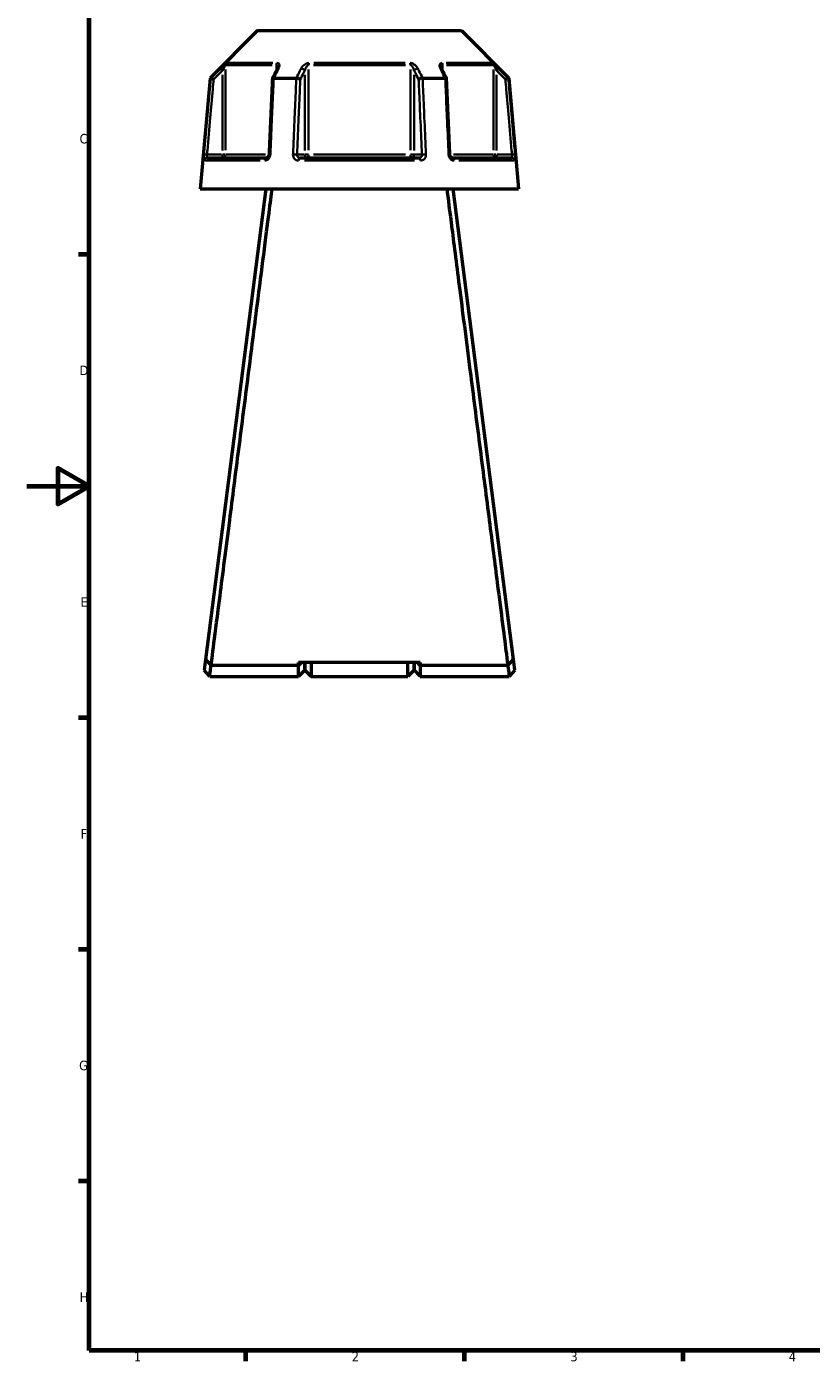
# Model space of a CAD drawing. Header units: millimetres. Extents: x 0 to 898, y 0 to 850.
# Tile 1 of 12: x 0 to 251, y 17 to 444. Entities that reach past the tile are written whole.
import ezdxf

# ---------------------------------------------------------------- set-up
doc = ezdxf.new("R2010")
doc.units = ezdxf.units.MM
for name, color, linetype, lineweight in [('Border (ANSI)', 7, 'Continuous', 70), ('Visible (ANSI)', 7, 'Continuous', 50), ('Visible Narrow (ANSI)', 7, 'Continuous', 35)]:
    doc.layers.add(name, color=color, linetype=linetype, lineweight=lineweight)
doc.styles.add('Note Text (ANSI)', font='tahoma.ttf')

# ---------------------------------------------------------------- blocks, each defined once
blk = doc.blocks.new('Borders Default Border')
at = {"layer": 'Border (ANSI)'}
for p, q in [((20, 371.25), (16.55, 371.25)), ((20, 222.75), (16.55, 222.75)), ((20, 148.5), (16.55, 148.5)), ((20, 74.25), (16.55, 74.25)), ((70.08, 20), (70.08, 16.55)), ((140.17, 20), (140.17, 16.55)), ((210.25, 20), (210.25, 16.55))]:
    blk.add_line(p, q, dxfattribs=at)
at = {"layer": 'Border (ANSI)', "flags": 128}
for points in [[(20, 20), (20, 574), (821, 574), (821, 20), (20, 20)], [(0, 297), (20, 297), (10, 302.77), (10, 291.23), (20, 297)]]:
    blk.add_lwpolyline(points, dxfattribs=at)
at = {"layer": 'Border (ANSI)', "char_height": 3.05, "attachment_point": 7, "style": 'Note Text (ANSI)'}
for s, insert in [('C', (16.95, 406.8)), ('D', (16.96, 332.6)), ('E', (17.21, 258.35)), ('F', (17.29, 184.1)), ('G', (16.81, 109.79)), ('H', (16.97, 35.6)), ('1', (34.35, 16.55)), ('2', (104.2, 16.55)), ('3', (174.26, 16.49)), ('4', (244.23, 16.55))]:
    blk.add_mtext(s, dxfattribs=dict(at, insert=insert))

msp = doc.modelspace()

# ---------------------------------------------------------------- linework, layer by layer
at = {"layer": 'Visible (ANSI)'}
for p, q in [((73.984, 443.053), (58.748, 427.818)), ((73.984, 443.053), (139.292, 443.053)), ((139.292, 443.053), (154.528, 427.818)), ((58.748, 427.818), (55.638, 392.268)), ((58.748, 427.818), (58.929, 427.818)), ((79.18, 427.818), (86.388, 427.818)), ((126.888, 427.818), (134.096, 427.818)), ((154.347, 427.818), (154.528, 427.818)), ((154.528, 427.818), (157.638, 392.268)), ((57.809, 402.268), (76.941, 402.268)), ((87.506, 402.268), (125.77, 402.268)), ((136.335, 402.268), (155.467, 402.268)), ((55.638, 392.268), (157.638, 392.268)), ((76.638, 392.268), (57.332, 241.474)), ((155.944, 241.474), (136.638, 392.268)), ((58.638, 252.193), (58.638, 251.675)), ((58.638, 252.193), (58.704, 252.193)), ((154.572, 252.193), (154.638, 252.193)), ((154.638, 251.675), (154.638, 252.193)), ((57.332, 241.474), (56.892, 238.037)), ((59.089, 239.578), (59.089, 239.577)), ((87.138, 239.578), (59.099, 239.578)), ((126.138, 240.492), (87.138, 240.492)), ((88.094, 240.492), (87.138, 239.578)), ((87.138, 239.578), (87.138, 240.492)), ((87.138, 236.053), (87.138, 239.578)), ((89.138, 240.492), (89.138, 238.053)), ((89.138, 238.053), (89.138, 240.492)), ((91.138, 240.492), (91.138, 236.053)), ((122.138, 236.053), (122.138, 240.492)), ((124.138, 238.053), (124.138, 240.492)), ((124.138, 240.492), (124.138, 238.053)), ((126.138, 239.578), (125.182, 240.492)), ((126.138, 240.492), (126.138, 239.578)), ((126.138, 239.578), (126.138, 236.053)), ((154.177, 239.578), (126.138, 239.578)), ((154.187, 239.577), (154.187, 239.578)), ((156.384, 238.037), (155.944, 241.474)), ((58.638, 236.053), (56.892, 238.037)), ((58.638, 236.053), (87.138, 236.053)), ((89.138, 238.053), (87.138, 236.053)), ((89.138, 238.053), (91.138, 236.053)), ((91.138, 236.053), (122.138, 236.053)), ((124.138, 238.053), (122.138, 236.053)), ((124.138, 238.053), (126.138, 236.053)), ((126.138, 236.053), (154.638, 236.053)), ((156.384, 238.037), (154.638, 236.053))]:
    msp.add_line(p, q, dxfattribs=at)
for centre, major_axis, ratio, start_param, end_param in [((6015.749, -11072.786), (197.765, -16234.201), 0.5090131, 3.9187082, 3.9189674), ((-5726.759, -10924.281), (196.102, 16024.601), 0.5090536, 5.5058371, 5.5060997)]:
    msp.add_ellipse(centre, major_axis=major_axis, ratio=ratio, start_param=start_param, end_param=end_param, dxfattribs=at)
for points in [[(58.929, 427.818), (58.93, 427.818), (58.931, 427.817), (58.932, 427.817)], [(79.159, 427.817), (79.166, 427.817), (79.173, 427.818), (79.18, 427.818)], [(86.388, 427.818), (86.395, 427.818), (86.403, 427.817), (86.411, 427.817)], [(126.865, 427.817), (126.873, 427.817), (126.881, 427.818), (126.888, 427.818)], [(134.096, 427.818), (134.103, 427.818), (134.11, 427.817), (134.117, 427.817)], [(154.344, 427.817), (154.345, 427.817), (154.346, 427.818), (154.347, 427.818)], [(59.099, 239.578), (59.096, 239.578), (59.092, 239.577), (59.089, 239.577)], [(154.187, 239.577), (154.184, 239.577), (154.18, 239.578), (154.177, 239.578)]]:
    msp.add_open_spline(points, degree=3, dxfattribs=at)
for points, knots in [([(59.892, 427.368), (59.891, 427.369), (59.889, 427.369), (59.769, 427.425), (59.652, 427.48), (59.431, 427.584), (59.329, 427.631), (59.152, 427.714), (59.079, 427.748), (58.974, 427.797), (58.942, 427.812), (58.932, 427.817)], [-0.15369221, -0.15369221, -0.15369221, -0.15369221, -0.15321698, -0.15321698, -0.11408252, -0.11408252, -0.07545764, -0.07545764, -0.03695828, -0.03695828, 0, 0, 0, 0]), ([(79.159, 427.817), (79.058, 427.812), (78.971, 427.797), (78.83, 427.748), (78.779, 427.714), (78.733, 427.648), (78.725, 427.622), (78.723, 427.594)], [-0.153574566, -0.153574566, -0.153574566, -0.153574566, -0.116530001, -0.116530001, -0.077940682, -0.077940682, -0.055255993, -0.055255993, -0.055255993, -0.055255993]), ([(80.391, 431.143), (80.391, 431.129), (80.39, 431.108), (80.384, 431.058), (80.378, 431.029), (80.363, 430.962), (80.353, 430.925), (80.327, 430.846), (80.311, 430.804), (80.274, 430.716), (80.253, 430.67), (80.229, 430.623)], [0.20265986, 0.20265986, 0.20265986, 0.20265986, 0.23121109, 0.23121109, 0.25976233, 0.25976233, 0.28831356, 0.28831356, 0.3168648, 0.3168648, 0.34541603, 0.34541603, 0.34541603, 0.34541603]), ([(87.682, 427.368), (87.681, 427.369), (87.68, 427.369), (87.62, 427.425), (87.541, 427.48), (87.353, 427.584), (87.245, 427.631), (87.011, 427.714), (86.887, 427.748), (86.641, 427.797), (86.522, 427.812), (86.411, 427.817)], [-0.15369221, -0.15369221, -0.15369221, -0.15369221, -0.15321709, -0.15321709, -0.11408257, -0.11408257, -0.07545786, -0.07545786, -0.03695834, -0.03695834, 0, 0, 0, 0]), ([(126.865, 427.817), (126.754, 427.812), (126.635, 427.797), (126.389, 427.748), (126.265, 427.714), (126.031, 427.631), (125.923, 427.584), (125.735, 427.48), (125.656, 427.425), (125.596, 427.369), (125.595, 427.369), (125.594, 427.368)], [-0.15357458, -0.15357458, -0.15357458, -0.15357458, -0.11653001, -0.11653001, -0.07794067, -0.07794067, -0.03922584, -0.03922584, 0, 0, 0.00047623, 0.00047623, 0.00047623, 0.00047623]), ([(133.047, 430.623), (133.023, 430.67), (133.002, 430.716), (132.965, 430.804), (132.949, 430.846), (132.923, 430.925), (132.913, 430.962), (132.898, 431.029), (132.892, 431.058), (132.886, 431.108), (132.885, 431.129), (132.885, 431.143)], [0, 0, 0, 0, 0.02855139, 0.02855139, 0.05710278, 0.05710278, 0.08565416, 0.08565416, 0.11420555, 0.11420555, 0.14275694, 0.14275694, 0.14275694, 0.14275694]), ([(134.553, 427.594), (134.551, 427.622), (134.543, 427.648), (134.497, 427.714), (134.446, 427.748), (134.305, 427.797), (134.218, 427.812), (134.117, 427.817)], [-0.098089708, -0.098089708, -0.098089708, -0.098089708, -0.07545783, -0.07545783, -0.036958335, -0.036958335, 0, 0, 0, 0]), ([(154.344, 427.817), (154.334, 427.812), (154.302, 427.797), (154.197, 427.748), (154.124, 427.714), (153.947, 427.631), (153.845, 427.584), (153.624, 427.48), (153.507, 427.425), (153.387, 427.369), (153.385, 427.369), (153.384, 427.368)], [-0.15357447, -0.15357447, -0.15357447, -0.15357447, -0.11652995, -0.11652995, -0.07794077, -0.07794077, -0.03922577, -0.03922577, 0, 0, 0.00047634, 0.00047634, 0.00047634, 0.00047634]), ([(78.723, 427.594), (78.652, 425.975), (78.581, 424.356), (78.439, 421.119), (78.368, 419.5), (78.226, 416.262), (78.155, 414.644), (78.013, 411.406), (77.941, 409.787), (77.799, 406.55), (77.728, 404.931), (77.657, 403.312)], [0.5742171, 0.5742171, 0.5742171, 0.5742171, 1.0617261, 1.0617261, 1.5492351, 1.5492351, 2.0367441, 2.0367441, 2.5242531, 2.5242531, 3.0117621, 3.0117621, 3.0117621, 3.0117621]), ([(135.619, 403.312), (135.548, 404.931), (135.477, 406.55), (135.335, 409.787), (135.263, 411.406), (135.121, 414.644), (135.05, 416.262), (134.908, 419.5), (134.837, 421.119), (134.695, 424.356), (134.624, 425.975), (134.553, 427.594)], [1.2046153, 1.2046153, 1.2046153, 1.2046153, 1.6921243, 1.6921243, 2.1796333, 2.1796333, 2.6671423, 2.6671423, 3.1546513, 3.1546513, 3.6421603, 3.6421603, 3.6421603, 3.6421603]), ([(77.657, 403.312), (77.653, 403.213), (77.638, 403.113), (77.589, 402.922), (77.555, 402.831), (77.473, 402.666), (77.426, 402.593), (77.325, 402.468), (77.271, 402.417), (77.164, 402.336), (77.112, 402.309), (77.017, 402.274), (76.976, 402.268), (76.941, 402.268)], [0, 0, 0, 0, 0.05067005, 0.05067005, 0.10084685, 0.10084685, 0.1507669, 0.1507669, 0.20138762, 0.20138762, 0.25586434, 0.25586434, 0.31481094, 0.31481094, 0.31481094, 0.31481094]), ([(136.335, 402.268), (136.298, 402.268), (136.253, 402.275), (136.146, 402.317), (136.083, 402.353), (135.963, 402.456), (135.908, 402.516), (135.808, 402.658), (135.763, 402.738), (135.69, 402.912), (135.662, 403.006), (135.63, 403.172), (135.622, 403.242), (135.619, 403.312)], [0, 0, 0, 0, 0.06296271, 0.06296271, 0.12592542, 0.12592542, 0.17893056, 0.17893056, 0.22915943, 0.22915943, 0.27910739, 0.27910739, 0.31481354, 0.31481354, 0.31481354, 0.31481354]), ([(59.089, 239.578), (59.203, 240.463), (59.514, 242.881), (60.49, 250.481), (61.152, 255.642), (62.842, 268.807), (63.9, 277.058), (65.983, 293.306), (66.972, 301.025), (67.979, 308.885), (68.482, 312.815), (68.99, 316.779), (70.002, 324.687), (70.507, 328.63), (71.501, 336.405), (71.992, 340.237), (72.946, 347.701), (73.411, 351.334), (74.615, 360.759), (75.321, 366.283), (76.615, 376.407), (77.194, 380.941), (78.071, 387.812), (78.398, 390.375), (78.64, 392.268)], [-3.042158, -3.042158, -3.042158, -3.042158, -2.6994554, -2.6994554, -2.3592762, -2.3592762, -1.9824119, -1.9824119, -1.6800211, -1.6800211, -1.6800211, -1.5288258, -1.5288258, -1.3776304, -1.3776304, -1.226435, -1.226435, -1.0752396, -1.0752396, -0.8182075, -0.8182075, -0.5475284, -0.5475284, -0.3165459, -0.3165459, -0.3165459, -0.3165459]), ([(134.636, 392.268), (134.999, 389.431), (135.554, 385.08), (136.969, 373.998), (137.822, 367.323), (139.842, 351.514), (141.034, 342.192), (143.267, 324.743), (144.291, 316.745), (145.297, 308.885), (145.801, 304.955), (146.3, 301.06), (147.278, 293.427), (147.757, 289.689), (148.684, 282.456), (149.132, 278.961), (149.987, 272.292), (150.395, 269.118), (151.426, 261.079), (152.002, 256.588), (153.002, 248.804), (153.413, 245.603), (153.949, 241.425), (154.111, 240.165), (154.187, 239.578)], [0.3165459, 0.3165459, 0.3165459, 0.3165459, 0.6627562, 0.6627562, 1.0013837, 1.0013837, 1.3776304, 1.3776304, 1.6800211, 1.6800211, 1.6800211, 1.8312165, 1.8312165, 1.9824119, 1.9824119, 2.1336072, 2.1336072, 2.2848026, 2.2848026, 2.5418348, 2.5418348, 2.8146659, 2.8146659, 3.042158, 3.042158, 3.042158, 3.042158]), ([(59.089, 239.577), (58.797, 239.892), (58.505, 240.207), (57.92, 240.839), (57.625, 241.158), (57.332, 241.474)], [-0.27777942, -0.27777942, -0.27777942, -0.27777942, -0.13995573, -0.13995573, 0, 0, 0, 0]), ([(58.638, 236.054), (58.638, 236.053), (58.641, 236.072), (58.671, 236.301), (58.758, 236.97), (58.956, 238.486), (59.024, 239.003), (59.099, 239.578)], [3.14159265, 3.14159265, 3.14159265, 3.14159265, 3.24998351, 3.24998351, 3.78692828, 3.78692828, 4.01257899, 4.01257899, 4.01257899, 4.01257899]), ([(154.177, 239.578), (154.252, 239.003), (154.32, 238.486), (154.518, 236.97), (154.605, 236.301), (154.635, 236.072), (154.638, 236.053), (154.638, 236.054)], [-4.01257899, -4.01257899, -4.01257899, -4.01257899, -3.78692828, -3.78692828, -3.24998351, -3.24998351, -3.14159265, -3.14159265, -3.14159265, -3.14159265]), ([(155.944, 241.474), (155.654, 241.16), (155.361, 240.845), (154.776, 240.213), (154.481, 239.895), (154.187, 239.577)], [-0.27775388, -0.27775388, -0.27775388, -0.27775388, -0.13905133, -0.13905133, 0, 0, 0, 0])]:
    msp.add_open_spline(points, degree=3, knots=knots, dxfattribs=at)
at = {"layer": 'Visible Narrow (ANSI)'}
for p, q in [((64.25, 432.65), (78.895, 432.65)), ((91.993, 432.65), (121.283, 432.65)), ((134.381, 432.65), (149.026, 432.65)), ((62.011, 430.875), (62.656, 430.227)), ((62.71, 428.829), (62.71, 404.613)), ((63.7, 404.702), (63.7, 430.509)), ((78.707, 431.943), (63.962, 431.943)), ((80.005, 431.855), (80.005, 430.265)), ((89.09, 428.829), (89.09, 404.613)), ((90.333, 404.702), (90.333, 430.509)), ((121.383, 431.943), (91.893, 431.943)), ((122.943, 430.509), (122.943, 404.702)), ((124.186, 404.613), (124.186, 428.829)), ((133.271, 430.265), (133.271, 431.855)), ((149.314, 431.943), (134.569, 431.943)), ((149.576, 430.509), (149.576, 404.702)), ((150.566, 404.613), (150.566, 428.829)), ((150.62, 430.227), (151.265, 430.875)), ((57.702, 403.275), (56.792, 403.355)), ((62.463, 403.268), (58.023, 403.268)), ((62.71, 403.19), (62.71, 402.271)), ((63.688, 403.268), (62.781, 403.268)), ((63.935, 403.268), (76.544, 403.268)), ((88.967, 403.268), (86.747, 403.268)), ((90.265, 403.268), (89.128, 403.268)), ((91.893, 403.268), (121.383, 403.268)), ((124.148, 403.268), (123.011, 403.268)), ((126.529, 403.268), (124.309, 403.268)), ((136.732, 403.268), (149.341, 403.268)), ((150.495, 403.268), (149.588, 403.268)), ((150.566, 402.271), (150.566, 403.19)), ((155.253, 403.268), (150.813, 403.268)), ((156.484, 403.355), (155.574, 403.275)), ((74.765, 401.355), (57.108, 401.355)), ((124.295, 401.355), (88.981, 401.355)), ((156.168, 401.355), (138.511, 401.355))]:
    msp.add_line(p, q, dxfattribs=at)
for centre, major_axis, ratio, start_param, end_param in [((64.69, 431.943), (0, -1), 0.9904959, 3.9662607, 4.6731191), ((80.62, 431.943), (0, 1), 0.6143631, 0.8246681, 1.5315264), ((90.709, 431.943), (0, -1), 0.3761328, 3.9662607, 4.6731191), ((122.567, 431.943), (0, 1), 0.3761328, 4.7516589, 5.4585172), ((132.656, 431.943), (0, -1), 0.6143631, 1.6100662, 2.3169246), ((148.585, 431.943), (0, 1), 0.9904959, 4.7516589, 5.4585172), ((81.123, 430.174), (-0.894, 0.449), 0.6136988, 5.5048942, 6.2422226), ((88.224, 430.174), (-0.894, 0.449), 0.6136988, 3.9026286, 5.2571626), ((125.052, 430.174), (-0.894, -0.449), 0.6136988, 4.1676154, 5.5221494), ((132.153, 430.174), (0.894, 0.449), 0.6136988, 0.0409627, 0.7782911), ((57.809, 401.268), (0, 1), 0.992287, 0.0741765, 1.4093534), ((62.71, 403.268), (0, -1), 0.9904959, 0.0785398, 1.4922565), ((76.941, 401.268), (0, 1), 0.6034974, 0.0741765, 1.4093534), ((78.656, 403.268), (-0.999, 0.044), 0.0757423, 5.369153, 6.2350783), ((85.758, 403.268), (0.999, -0.044), 0.0757423, 0.5996329, 1.9382948), ((87.506, 401.268), (0, 1), 0.3887896, 0.0741765, 1.4093534), ((89.957, 403.268), (0, -1), 0.8660254, 4.7909288, 6.2046455), ((89.957, 403.268), (0, -1), 0.3761328, 0.0785398, 1.4922565), ((123.319, 403.268), (0, -1), 0.3761328, 4.7909288, 6.2046455), ((123.319, 403.268), (0, -1), 0.8660254, 0.0785398, 1.4922565), ((125.77, 401.268), (0, 1), 0.3887896, 4.8738319, 6.2090088), ((127.518, 403.268), (0.999, 0.044), 0.0757423, 1.2032978, 2.5419597), ((134.62, 403.268), (0.999, 0.044), 0.0757423, 0.048107, 0.9140323), ((136.335, 401.268), (0, 1), 0.6034974, 4.8738319, 6.2090088), ((150.566, 403.268), (0, -1), 0.9904959, 4.7909288, 6.2046455), ((155.467, 401.268), (0, 1), 0.992287, 4.8738319, 6.2090088)]:
    msp.add_ellipse(centre, major_axis=major_axis, ratio=ratio, start_param=start_param, end_param=end_param, dxfattribs=at)
for points, knots in [([(63.99, 432.65), (63.958, 432.65), (63.885, 432.607), (63.554, 432.357), (63.198, 432.033), (62.563, 431.431), (62.283, 431.157), (62.005, 430.881)], [-0.34541645, -0.34541645, -0.34541645, -0.34541645, -0.27620858, -0.27620858, -0.11734182, -0.11734182, 0, 0, 0, 0]), ([(80.714, 430.881), (80.825, 431.102), (80.904, 431.322), (80.98, 431.704), (80.988, 431.871), (80.946, 432.125), (80.915, 432.221), (80.812, 432.398), (80.737, 432.478), (80.566, 432.582), (80.479, 432.615), (80.32, 432.644), (80.254, 432.65), (80.185, 432.65)], [-0.34541603, -0.34541603, -0.34541603, -0.34541603, -0.25141662, -0.25141662, -0.17445287, -0.17445287, -0.12288915, -0.12288915, -0.06721438, -0.06721438, -0.02585168, -0.02585168, 0, 0, 0, 0]), ([(90.443, 432.65), (90.241, 432.65), (90.026, 432.613), (89.294, 432.378), (88.84, 432.044), (88.259, 431.431), (88.068, 431.157), (87.929, 430.881)], [-0.34541684, -0.34541684, -0.34541684, -0.34541684, -0.28109054, -0.28109054, -0.11734182, -0.11734182, 0, 0, 0, 0]), ([(125.347, 430.881), (125.235, 431.102), (125.091, 431.322), (124.767, 431.705), (124.599, 431.871), (124.28, 432.125), (124.142, 432.221), (123.834, 432.398), (123.662, 432.478), (123.352, 432.582), (123.216, 432.615), (122.998, 432.644), (122.914, 432.65), (122.833, 432.65)], [-0.345416, -0.345416, -0.345416, -0.345416, -0.25131567, -0.25131567, -0.17440412, -0.17440412, -0.12292214, -0.12292214, -0.06721438, -0.06721438, -0.02585168, -0.02585168, 0, 0, 0, 0]), ([(133.091, 432.65), (132.923, 432.65), (132.777, 432.615), (132.358, 432.385), (132.269, 432.048), (132.334, 431.431), (132.424, 431.157), (132.562, 430.881)], [-0.34541683, -0.34541683, -0.34541683, -0.34541683, -0.28278882, -0.28278882, -0.11734182, -0.11734182, 0, 0, 0, 0]), ([(151.271, 430.881), (151.047, 431.103), (150.822, 431.324), (150.423, 431.708), (150.247, 431.873), (149.971, 432.126), (149.865, 432.221), (149.66, 432.398), (149.563, 432.478), (149.424, 432.582), (149.375, 432.615), (149.316, 432.644), (149.298, 432.65), (149.286, 432.65)], [-0.34541583, -0.34541583, -0.34541583, -0.34541583, -0.25081718, -0.25081718, -0.17415567, -0.17415567, -0.12305037, -0.12305037, -0.06721438, -0.06721438, -0.02585168, -0.02585168, 0, 0, 0, 0]), ([(58.932, 427.817), (58.828, 426.636), (58.724, 425.455), (58.354, 421.246), (58.088, 418.218), (57.823, 415.19), (57.514, 411.683), (57.206, 408.175), (56.86, 404.23), (56.822, 403.793), (56.783, 403.355)], [-3.6602119, -3.6602119, -3.6602119, -3.6602119, -3.3045249, -3.3045249, -2.3926724, -2.3926724, -2.3926724, -1.3363902, -1.3363902, -1.2046153, -1.2046153, -1.2046153, -1.2046153]), ([(62.005, 430.881), (61.762, 430.639), (61.519, 430.396), (61.275, 430.154), (60.493, 429.375), (59.711, 428.596), (58.929, 427.818)], [-0.97913562, -0.97913562, -0.97913562, -0.97913562, -0.87607359, -0.87607359, -0.87607359, -0.54503832, -0.54503832, -0.54503832, -0.54503832]), ([(59.892, 427.368), (60.588, 428.061), (61.283, 428.754), (61.979, 429.447), (62.223, 429.689), (62.466, 429.931), (62.71, 430.174)], [0.58150489, 0.58150489, 0.58150489, 0.58150489, 0.87607359, 0.87607359, 0.87607359, 0.97913562, 0.97913562, 0.97913562, 0.97913562]), ([(62.71, 430.174), (62.848, 430.45), (62.988, 430.724), (63.305, 431.326), (63.483, 431.65), (63.648, 431.9), (63.684, 431.943), (63.7, 431.943)], [0, 0, 0, 0, 0.11734182, 0.11734182, 0.27620858, 0.27620858, 0.34541645, 0.34541645, 0.34541645, 0.34541645]), ([(78.088, 403.355), (78.107, 403.793), (78.126, 404.23), (78.299, 408.175), (78.452, 411.683), (78.606, 415.19), (78.738, 418.218), (78.871, 421.246), (79.055, 425.455), (79.107, 426.636), (79.159, 427.817)], [-3.0117621, -3.0117621, -3.0117621, -3.0117621, -2.8799872, -2.8799872, -1.823705, -1.823705, -1.823705, -0.9118525, -0.9118525, -0.5561655, -0.5561655, -0.5561655, -0.5561655]), ([(79.18, 427.818), (79.57, 428.596), (79.96, 429.375), (80.35, 430.153), (80.471, 430.396), (80.593, 430.638), (80.714, 430.881)], [-2.40318232, -2.40318232, -2.40318232, -2.40318232, -2.07218366, -2.07218366, -2.07218366, -1.96908502, -1.96908502, -1.96908502, -1.96908502]), ([(80.005, 431.943), (80.039, 431.943), (80.072, 431.937), (80.15, 431.907), (80.192, 431.875), (80.276, 431.771), (80.312, 431.691), (80.362, 431.514), (80.377, 431.418), (80.389, 431.26), (80.391, 431.202), (80.391, 431.143)], [0, 0, 0, 0, 0.02585168, 0.02585168, 0.06721438, 0.06721438, 0.12288915, 0.12288915, 0.17445287, 0.17445287, 0.20265986, 0.20265986, 0.20265986, 0.20265986]), ([(86.411, 427.817), (86.359, 426.636), (86.307, 425.455), (86.121, 421.246), (85.988, 418.218), (85.855, 415.19), (85.7, 411.683), (85.546, 408.175), (85.372, 404.23), (85.353, 403.793), (85.333, 403.355)], [-3.6602119, -3.6602119, -3.6602119, -3.6602119, -3.3045249, -3.3045249, -2.3926724, -2.3926724, -2.3926724, -1.3363902, -1.3363902, -1.2046153, -1.2046153, -1.2046153, -1.2046153]), ([(87.929, 430.881), (87.807, 430.639), (87.685, 430.396), (87.563, 430.154), (87.171, 429.375), (86.779, 428.596), (86.388, 427.818)], [-2.96401969, -2.96401969, -2.96401969, -2.96401969, -2.86096061, -2.86096061, -2.86096061, -2.5299224, -2.5299224, -2.5299224, -2.5299224]), ([(87.682, 427.368), (88.03, 428.061), (88.377, 428.754), (88.725, 429.447), (88.847, 429.689), (88.969, 429.931), (89.09, 430.174)], [2.56638897, 2.56638897, 2.56638897, 2.56638897, 2.86096061, 2.86096061, 2.86096061, 2.96401969, 2.96401969, 2.96401969, 2.96401969]), ([(89.09, 430.174), (89.16, 430.45), (89.254, 430.724), (89.543, 431.337), (89.767, 431.671), (90.128, 431.906), (90.233, 431.943), (90.333, 431.943)], [0, 0, 0, 0, 0.11734182, 0.11734182, 0.28109054, 0.28109054, 0.34541684, 0.34541684, 0.34541684, 0.34541684]), ([(122.943, 431.943), (122.983, 431.943), (123.024, 431.937), (123.132, 431.907), (123.199, 431.875), (123.352, 431.771), (123.436, 431.691), (123.588, 431.514), (123.657, 431.418), (123.814, 431.164), (123.898, 430.998), (124.058, 430.615), (124.13, 430.395), (124.186, 430.174)], [0, 0, 0, 0, 0.02585168, 0.02585168, 0.06721438, 0.06721438, 0.12292214, 0.12292214, 0.17440412, 0.17440412, 0.25131567, 0.25131567, 0.345416, 0.345416, 0.345416, 0.345416]), ([(124.186, 430.174), (124.307, 429.931), (124.429, 429.689), (124.551, 429.447), (124.899, 428.754), (125.246, 428.061), (125.594, 427.368)], [1.96908502, 1.96908502, 1.96908502, 1.96908502, 2.0721441, 2.0721441, 2.0721441, 2.36671575, 2.36671575, 2.36671575, 2.36671575]), ([(126.888, 427.818), (126.497, 428.596), (126.105, 429.375), (125.713, 430.154), (125.591, 430.396), (125.469, 430.639), (125.347, 430.881)], [-2.40318232, -2.40318232, -2.40318232, -2.40318232, -2.0721441, -2.0721441, -2.0721441, -1.96908502, -1.96908502, -1.96908502, -1.96908502]), ([(127.943, 403.355), (127.923, 403.793), (127.904, 404.23), (127.73, 408.175), (127.576, 411.683), (127.421, 415.19), (127.288, 418.218), (127.155, 421.246), (126.969, 425.455), (126.917, 426.636), (126.865, 427.817)], [-3.0117621, -3.0117621, -3.0117621, -3.0117621, -2.8799871, -2.8799871, -1.8237049, -1.8237049, -1.8237049, -0.9118525, -0.9118525, -0.5561655, -0.5561655, -0.5561655, -0.5561655]), ([(132.562, 430.881), (132.683, 430.638), (132.805, 430.396), (132.926, 430.154), (133.316, 429.375), (133.706, 428.596), (134.096, 427.818)], [-2.72587939, -2.72587939, -2.72587939, -2.72587939, -2.6227872, -2.6227872, -2.6227872, -2.29178209, -2.29178209, -2.29178209, -2.29178209]), ([(132.885, 431.144), (132.885, 431.44), (132.934, 431.704), (133.117, 431.908), (133.188, 431.943), (133.271, 431.943)], [0.14275694, 0.14275694, 0.14275694, 0.14275694, 0.28278882, 0.28278882, 0.34541683, 0.34541683, 0.34541683, 0.34541683]), ([(134.117, 427.817), (134.169, 426.636), (134.221, 425.455), (134.405, 421.246), (134.538, 418.218), (134.67, 415.19), (134.824, 411.683), (134.977, 408.175), (135.15, 404.23), (135.169, 403.793), (135.188, 403.355)], [-3.6602119, -3.6602119, -3.6602119, -3.6602119, -3.3045249, -3.3045249, -2.3926725, -2.3926725, -2.3926725, -1.3363903, -1.3363903, -1.2046153, -1.2046153, -1.2046153, -1.2046153]), ([(149.576, 431.943), (149.582, 431.943), (149.591, 431.937), (149.62, 431.907), (149.644, 431.875), (149.714, 431.771), (149.762, 431.691), (149.864, 431.514), (149.917, 431.419), (150.055, 431.166), (150.143, 431.001), (150.342, 430.617), (150.455, 430.396), (150.566, 430.174)], [0, 0, 0, 0, 0.02585168, 0.02585168, 0.06721438, 0.06721438, 0.12305037, 0.12305037, 0.17415567, 0.17415567, 0.25081718, 0.25081718, 0.34541583, 0.34541583, 0.34541583, 0.34541583]), ([(150.566, 430.174), (150.81, 429.931), (151.053, 429.689), (151.297, 429.447), (151.993, 428.754), (152.688, 428.061), (153.384, 427.368)], [1.96908502, 1.96908502, 1.96908502, 1.96908502, 2.07214059, 2.07214059, 2.07214059, 2.36671575, 2.36671575, 2.36671575, 2.36671575]), ([(154.347, 427.818), (153.565, 428.596), (152.783, 429.375), (152.001, 430.154), (151.757, 430.396), (151.514, 430.639), (151.271, 430.881)], [-2.40318231, -2.40318231, -2.40318231, -2.40318231, -2.07214059, -2.07214059, -2.07214059, -1.96908502, -1.96908502, -1.96908502, -1.96908502]), ([(156.493, 403.355), (156.454, 403.793), (156.416, 404.23), (156.07, 408.175), (155.762, 411.683), (155.453, 415.19), (155.188, 418.218), (154.922, 421.246), (154.552, 425.455), (154.448, 426.636), (154.344, 427.817)], [-3.0117621, -3.0117621, -3.0117621, -3.0117621, -2.8799872, -2.8799872, -1.823705, -1.823705, -1.823705, -0.9118525, -0.9118525, -0.5561655, -0.5561655, -0.5561655, -0.5561655]), ([(57.776, 403.268), (57.814, 403.706), (57.853, 404.143), (58.199, 408.088), (58.507, 411.596), (58.815, 415.103), (59.081, 418.131), (59.347, 421.159), (59.706, 425.247), (59.799, 426.308), (59.892, 427.368)], [1.2046153, 1.2046153, 1.2046153, 1.2046153, 1.3363902, 1.3363902, 2.3926724, 2.3926724, 2.3926724, 3.3045249, 3.3045249, 3.6238646, 3.6238646, 3.6238646, 3.6238646]), ([(86.624, 403.268), (86.643, 403.706), (86.662, 404.143), (86.835, 408.088), (86.989, 411.596), (87.143, 415.103), (87.276, 418.131), (87.409, 421.159), (87.589, 425.247), (87.635, 426.308), (87.682, 427.368)], [1.2046153, 1.2046153, 1.2046153, 1.2046153, 1.3363902, 1.3363902, 2.3926724, 2.3926724, 2.3926724, 3.3045249, 3.3045249, 3.6238646, 3.6238646, 3.6238646, 3.6238646]), ([(125.594, 427.368), (125.641, 426.308), (125.687, 425.247), (125.867, 421.159), (126, 418.131), (126.133, 415.103), (126.287, 411.596), (126.441, 408.088), (126.614, 404.143), (126.633, 403.706), (126.652, 403.268)], [0.5925128, 0.5925128, 0.5925128, 0.5925128, 0.9118525, 0.9118525, 1.8237049, 1.8237049, 1.8237049, 2.8799871, 2.8799871, 3.0117621, 3.0117621, 3.0117621, 3.0117621]), ([(153.384, 427.368), (153.477, 426.308), (153.57, 425.247), (153.929, 421.159), (154.195, 418.131), (154.461, 415.103), (154.769, 411.596), (155.077, 408.088), (155.423, 404.143), (155.462, 403.706), (155.5, 403.268)], [0.5925128, 0.5925128, 0.5925128, 0.5925128, 0.9118525, 0.9118525, 1.823705, 1.823705, 1.823705, 2.8799872, 2.8799872, 3.0117621, 3.0117621, 3.0117621, 3.0117621]), ([(56.783, 403.355), (56.742, 402.884), (56.715, 402.414), (56.711, 401.785), (56.724, 401.579), (56.769, 401.392), (56.792, 401.355), (56.82, 401.355)], [-0.31481287, -0.31481287, -0.31481287, -0.31481287, -0.1729885, -0.1729885, -0.06653404, -0.06653404, 0, 0, 0, 0]), ([(57.809, 402.268), (57.781, 402.268), (57.758, 402.286), (57.714, 402.38), (57.702, 402.483), (57.707, 402.797), (57.735, 403.033), (57.776, 403.268)], [0, 0, 0, 0, 0.06653404, 0.06653404, 0.1729885, 0.1729885, 0.31481287, 0.31481287, 0.31481287, 0.31481287]), ([(76.339, 401.355), (76.687, 401.355), (77.046, 401.495), (77.534, 401.915), (77.7, 402.126), (77.921, 402.551), (77.993, 402.753), (78.065, 403.09), (78.082, 403.223), (78.088, 403.355)], [-0.31481094, -0.31481094, -0.31481094, -0.31481094, -0.18655676, -0.18655676, -0.10364264, -0.10364264, -0.03986256, -0.03986256, 0, 0, 0, 0]), ([(85.333, 403.355), (85.321, 403.066), (85.367, 402.777), (85.587, 402.208), (85.78, 401.939), (86.215, 401.587), (86.435, 401.476), (86.815, 401.375), (86.966, 401.355), (87.119, 401.355)], [-0.31481397, -0.31481397, -0.31481397, -0.31481397, -0.2278058, -0.2278058, -0.12655878, -0.12655878, -0.04867645, -0.04867645, 0, 0, 0, 0]), ([(87.506, 402.268), (87.426, 402.268), (87.348, 402.278), (87.152, 402.328), (87.041, 402.384), (86.823, 402.56), (86.729, 402.695), (86.628, 402.979), (86.611, 403.124), (86.624, 403.268)], [0, 0, 0, 0, 0.04867645, 0.04867645, 0.12655878, 0.12655878, 0.2278058, 0.2278058, 0.31481397, 0.31481397, 0.31481397, 0.31481397]), ([(126.652, 403.268), (126.658, 403.202), (126.658, 403.136), (126.64, 402.967), (126.613, 402.866), (126.517, 402.654), (126.437, 402.548), (126.182, 402.338), (125.98, 402.268), (125.77, 402.268)], [0, 0, 0, 0, 0.03982627, 0.03982627, 0.1035483, 0.1035483, 0.18638694, 0.18638694, 0.31481104, 0.31481104, 0.31481104, 0.31481104]), ([(126.157, 401.355), (126.56, 401.355), (126.954, 401.495), (127.463, 401.916), (127.628, 402.127), (127.833, 402.552), (127.894, 402.753), (127.942, 403.091), (127.948, 403.223), (127.943, 403.355)], [-0.31481104, -0.31481104, -0.31481104, -0.31481104, -0.18638694, -0.18638694, -0.1035483, -0.1035483, -0.03982627, -0.03982627, 0, 0, 0, 0]), ([(135.188, 403.355), (135.193, 403.249), (135.205, 403.143), (135.297, 402.625), (135.483, 402.234), (135.944, 401.711), (136.188, 401.54), (136.606, 401.386), (136.773, 401.355), (136.937, 401.355)], [-0.31481354, -0.31481354, -0.31481354, -0.31481354, -0.28284699, -0.28284699, -0.15713721, -0.15713721, -0.06043739, -0.06043739, 0, 0, 0, 0]), ([(155.5, 403.268), (155.512, 403.202), (155.522, 403.137), (155.546, 402.969), (155.557, 402.869), (155.573, 402.658), (155.575, 402.552), (155.558, 402.362), (155.532, 402.294), (155.485, 402.27), (155.477, 402.268), (155.467, 402.268)], [0, 0, 0, 0, 0.03957477, 0.03957477, 0.1028944, 0.1028944, 0.18520991, 0.18520991, 0.29222008, 0.29222008, 0.31481112, 0.31481112, 0.31481112, 0.31481112]), ([(156.456, 401.355), (156.465, 401.355), (156.474, 401.359), (156.522, 401.408), (156.548, 401.543), (156.566, 401.923), (156.565, 402.134), (156.55, 402.557), (156.538, 402.757), (156.515, 403.092), (156.504, 403.224), (156.493, 403.355)], [-0.31481112, -0.31481112, -0.31481112, -0.31481112, -0.29222008, -0.29222008, -0.18520991, -0.18520991, -0.1028944, -0.1028944, -0.03957477, -0.03957477, 0, 0, 0, 0])]:
    msp.add_open_spline(points, degree=3, knots=knots, dxfattribs=at)

# ---------------------------------------------------------------- block references
msp.add_blockref('Borders Default Border', (0, 0))

doc.saveas('drawing.dxf')
